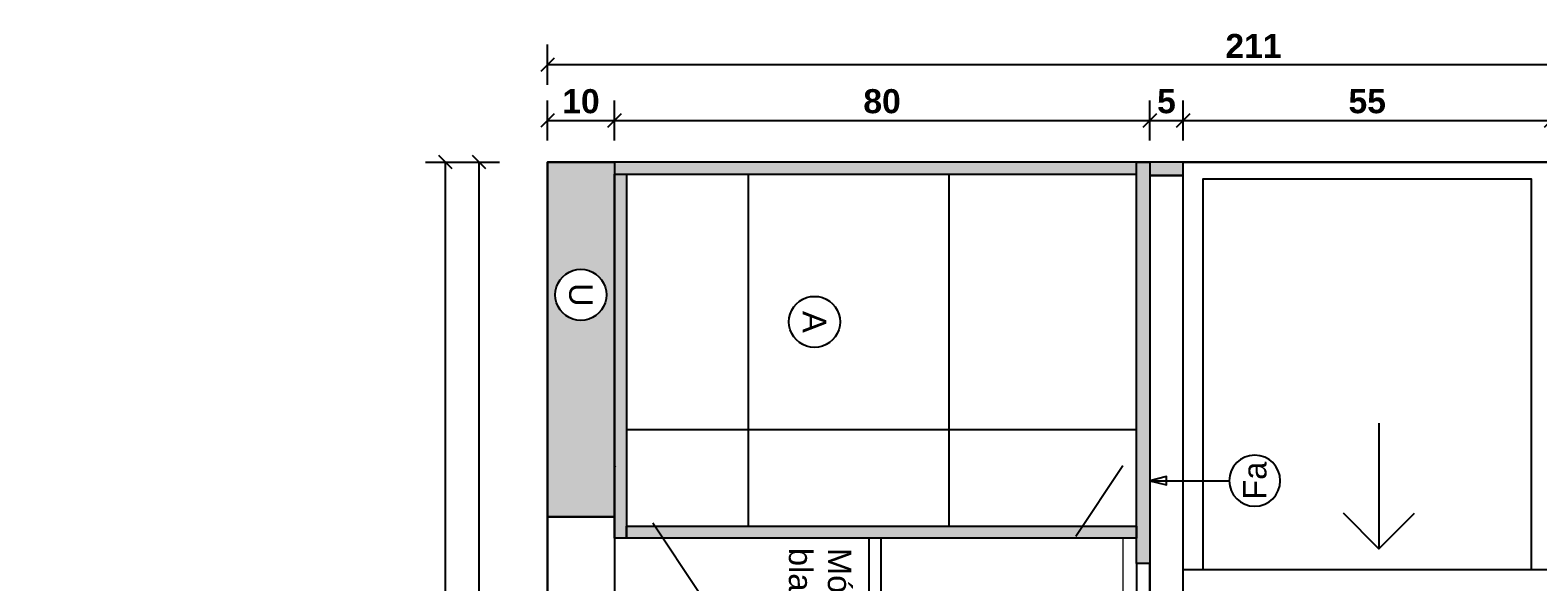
# Model space of a CAD drawing. Header units: millimetres. Extents: x -989 to -850, y -581 to -509.
# Tile 29 of 52: x -955.105 to -952.852, y -573.572 to -572.747. Entities that reach past the tile are written whole.
import ezdxf
from ezdxf.enums import TextEntityAlignment as Align

# ---------------------------------------------------------------- set-up
doc = ezdxf.new("R2010")
doc.units = ezdxf.units.MM
doc.header["$LTSCALE"] = 0.2
doc.set_wipeout_variables(frame=1)
doc.linetypes.add('HIDDEN2', pattern=[4.7625, 3.175, -1.5875])
for name, color, linetype in [('A PROYECCION 2', 2, 'Continuous'), ('A-ALBA-0', 253, 'Continuous'), ('A-ALBA-4', 6, 'Continuous'), ('A-ANNO-SIMB @ 20', 2, 'Continuous'), ('A-ANOT-COTA-PARC', 1, 'Continuous'), ('A-EQPM-FIJO', 1, 'Continuous'), ('TEXTOS', 2, 'Continuous'), ('TXT COTA', 3, 'Continuous')]:
    doc.layers.add(name, color=color, linetype=linetype)
doc.styles.add('arial', font='arial.ttf')
doc.styles.add('BIS-ANOT', font='swiss.ttf')
doc.styles.add('BIS-COTA', font='swissb.ttf')
doc.styles.add('E5-100', font='micross.ttf')
doc.dimstyles.new('BIS-COTA-PARC', dxfattribs={"dimscale": 0, "dimtxt": 0.0018, "dimasz": 0.001, "dimexe": 0.0015, "dimexo": 0, "dimgap": 0.0005, "dimtad": 1, "dimdec": 0, "dimlfac": 100, "dimzin": 9, "dimdsep": 46, "dimtxsty": 'BIS-COTA', "dimblk": 'OBLIQUE', "dimcen": 2.5, "dimclrd": 256, "dimclre": 251, "dimclrt": 2, "dimadec": 1, "dimazin": 2, "dimtfac": 1, "dimtdec": 0, "dimtix": 1, "dimtmove": 2, "dimatfit": 3, "dimldrblk": 'DOT', "dimfxl": 0.0015, "dimfxlon": 1, "dimtolj": 1, "dimtzin": 0, "dimarcsym": 0})

# ---------------------------------------------------------------- blocks, each defined once
blk = doc.blocks.new('_Oblique')
at = {"layer": 'TXT COTA', "color": 0, "lineweight": -2}
blk.add_line((-0.5, -0.5), (0.5, 0.5), dxfattribs=at)
blk = doc.blocks.new('*D627')
at = {"layer": 'A-ANOT-COTA-PARC', "color": 251, "lineweight": -2, "transparency": 16777216}
for p, q in [((-954.5142, -572.9447), (-954.4542, -572.9447)), ((-954.4542, -576.3447), (-954.5142, -576.3447))]:
    blk.add_line(p, q, dxfattribs=at)
at = {"layer": 'A-ANOT-COTA-PARC', "lineweight": -2, "transparency": 16777216}
blk.add_line((-954.4842, -576.3447), (-954.4842, -572.9447), dxfattribs=at)
at = {"layer": 'Defpoints', "color": 0, "transparency": 16777216}
for p in [(-955.105, -572.9447), (-954.4842, -572.9447), (-952.1202, -576.3447)]:
    blk.add_point(p, dxfattribs=at)
at = {"layer": 'A-ANOT-COTA-PARC', "lineweight": -2, "transparency": 16777216, "xscale": 0.02, "yscale": 0.02, "zscale": 0.02}
for p, rotation in [((-954.4842, -572.9447), 90), ((-954.4842, -576.3447), 270)]:
    blk.add_blockref('_Oblique', p, dxfattribs=dict(at, rotation=rotation))
at = {"layer": 'A-ANOT-COTA-PARC', "color": 2, "transparency": 16777216, "insert": (-954.5127, -574.6447), "char_height": 0.036, "attachment_point": 5, "rotation": 90, "style": 'BIS-COTA'}
blk.add_mtext('\\A1;340', dxfattribs=at)
blk = doc.blocks.new('_Dot')
at = {"color": 0, "linetype": 'ByBlock', "lineweight": -2}
blk.add_line((-0.5, 0), (-1, 0), dxfattribs=at)
at = {"color": 0, "linetype": 'ByBlock', "const_width": 0.5}
blk.add_lwpolyline([(-0.25, 0, 1), (0.25, 0, 1)], format="xyb", close=True, dxfattribs=at)
blk = doc.blocks.new('*U63')
blk.add_lwpolyline([(0, -0.00785), (-0.00031, -0.0066), (0.00031, -0.0066)], close=True)
blk.add_wipeout([(0, -0.00191), (0.0003, -0.00189), (0.00059, -0.00182), (0.00087, -0.0017), (0.00112, -0.00155), (0.00135, -0.00135), (0.00155, -0.00112), (0.0017, -0.00087), (0.00182, -0.00059), (0.00189, -0.0003), (0.00191, 0), (0.00189, 0.0003), (0.00182, 0.00059), (0.0017, 0.00087), (0.00155, 0.00112), (0.00135, 0.00135), (0.00112, 0.00155), (0.00087, 0.0017), (0.00059, 0.00182), (0.0003, 0.00189), (0, 0.00191), (-0.0003, 0.00189), (-0.00059, 0.00182), (-0.00087, 0.0017), (-0.00112, 0.00155), (-0.00135, 0.00135), (-0.00155, 0.00112), (-0.0017, 0.00087), (-0.00182, 0.00059), (-0.00189, 0.0003), (-0.00191, 0), (-0.00189, -0.0003), (-0.00182, -0.00059), (-0.0017, -0.00087), (-0.00155, -0.00112), (-0.00135, -0.00135), (-0.00112, -0.00155), (-0.00087, -0.0017), (-0.00059, -0.00182), (-0.0003, -0.00189)])
at = {"linetype": 'Continuous'}
blk.add_line((0, -0.00785), (0, -0.00191), dxfattribs=at)
blk.add_circle((0, 0), 0.00191)
at = {"color": 1, "linetype": 'Continuous', "style": 'E5-100'}
blk.add_attdef('LETRA', text='', height=0.00175, dxfattribs=at).set_placement((0, 0), align=Align.MIDDLE_CENTER)
blk = doc.blocks.new('A-ANNO-NOM-2')
blk.add_wipeout([(0, -0.00191), (0.0003, -0.00189), (0.00059, -0.00182), (0.00087, -0.0017), (0.00112, -0.00155), (0.00135, -0.00135), (0.00155, -0.00112), (0.0017, -0.00087), (0.00182, -0.00059), (0.00189, -0.0003), (0.00191, 0), (0.00189, 0.0003), (0.00182, 0.00059), (0.0017, 0.00087), (0.00155, 0.00112), (0.00135, 0.00135), (0.00112, 0.00155), (0.00087, 0.0017), (0.00059, 0.00182), (0.0003, 0.00189), (0, 0.00191), (-0.0003, 0.00189), (-0.00059, 0.00182), (-0.00087, 0.0017), (-0.00112, 0.00155), (-0.00135, 0.00135), (-0.00155, 0.00112), (-0.0017, 0.00087), (-0.00182, 0.00059), (-0.00189, 0.0003), (-0.00191, 0), (-0.00189, -0.0003), (-0.00182, -0.00059), (-0.0017, -0.00087), (-0.00155, -0.00112), (-0.00135, -0.00135), (-0.00112, -0.00155), (-0.00087, -0.0017), (-0.00059, -0.00182), (-0.0003, -0.00189)])
blk.add_lwpolyline([(0, -0.00191), (0.0003, -0.00189), (0.00059, -0.00182), (0.00087, -0.0017), (0.00112, -0.00155), (0.00135, -0.00135), (0.00155, -0.00112), (0.0017, -0.00087), (0.00182, -0.00059), (0.00189, -0.0003), (0.00191, 0), (0.00189, 0.0003), (0.00182, 0.00059), (0.0017, 0.00087), (0.00155, 0.00112), (0.00135, 0.00135), (0.00112, 0.00155), (0.00087, 0.0017), (0.00059, 0.00182), (0.0003, 0.00189), (0, 0.00191), (-0.0003, 0.00189), (-0.00059, 0.00182), (-0.00087, 0.0017), (-0.00112, 0.00155), (-0.00135, 0.00135), (-0.00155, 0.00112), (-0.0017, 0.00087), (-0.00182, 0.00059), (-0.00189, 0.0003), (-0.00191, 0), (-0.00189, -0.0003), (-0.00182, -0.00059), (-0.0017, -0.00087), (-0.00155, -0.00112), (-0.00135, -0.00135), (-0.00112, -0.00155), (-0.00087, -0.0017), (-0.00059, -0.00182), (-0.0003, -0.00189)], close=True)
at = {"color": 1, "linetype": 'Continuous', "style": 'E5-100'}
blk.add_attdef('LETRA', text='', height=0.00175, dxfattribs=at).set_placement((0, 0), align=Align.MIDDLE_CENTER)
blk = doc.blocks.new('*D552')
at = {"layer": 'A-ANOT-COTA-PARC', "color": 251, "lineweight": -2, "transparency": 16777216}
for p, q in [((-954.4638, -572.9447), (-954.4038, -572.9447)), ((-954.4038, -574.3447), (-954.4638, -574.3447))]:
    blk.add_line(p, q, dxfattribs=at)
at = {"layer": 'A-ANOT-COTA-PARC', "lineweight": -2, "transparency": 16777216}
blk.add_line((-954.4338, -574.3447), (-954.4338, -572.9447), dxfattribs=at)
at = {"layer": 'Defpoints', "color": 0, "transparency": 16777216}
for p in [(-955.0546, -572.9447), (-954.4338, -572.9447), (-953.8256, -574.3447)]:
    blk.add_point(p, dxfattribs=at)
at = {"layer": 'A-ANOT-COTA-PARC', "lineweight": -2, "transparency": 16777216, "xscale": 0.02, "yscale": 0.02, "zscale": 0.02}
for p, rotation in [((-954.4338, -572.9447), 90), ((-954.4338, -574.3447), 270)]:
    blk.add_blockref('_Oblique', p, dxfattribs=dict(at, rotation=rotation))
at = {"layer": 'A-ANOT-COTA-PARC', "color": 2, "transparency": 16777216, "insert": (-954.4623, -573.6447), "char_height": 0.036, "attachment_point": 5, "rotation": 90, "style": 'BIS-COTA'}
blk.add_mtext('\\A1;140', dxfattribs=at)
blk = doc.blocks.new('*D592')
at = {"layer": 'A-ANOT-COTA-PARC', "color": 251, "lineweight": -2, "transparency": 16777216}
for p, q in [((-954.3319, -572.9123), (-954.3319, -572.8523)), ((-954.2319, -572.9123), (-954.2319, -572.8523))]:
    blk.add_line(p, q, dxfattribs=at)
at = {"layer": 'A-ANOT-COTA-PARC', "lineweight": -2, "transparency": 16777216}
blk.add_line((-954.3319, -572.8823), (-954.2319, -572.8823), dxfattribs=at)
at = {"layer": 'Defpoints', "color": 0, "transparency": 16777216}
for p in [(-954.2319, -572.8823), (-954.3319, -572.9672, 0.0005), (-954.2319, -572.9672)]:
    blk.add_point(p, dxfattribs=at)
at = {"layer": 'A-ANOT-COTA-PARC', "lineweight": -2, "transparency": 16777216, "xscale": 0.02, "yscale": 0.02, "zscale": 0.02, "rotation": 180}
blk.add_blockref('_Oblique', (-954.3319, -572.8823), dxfattribs=at)
at = {"layer": 'A-ANOT-COTA-PARC', "lineweight": -2, "transparency": 16777216, "xscale": 0.02, "yscale": 0.02, "zscale": 0.02}
blk.add_blockref('_Oblique', (-954.2319, -572.8823), dxfattribs=at)
at = {"layer": 'A-ANOT-COTA-PARC', "color": 2, "transparency": 16777216, "insert": (-954.2819, -572.8538), "char_height": 0.036, "attachment_point": 5, "style": 'BIS-COTA'}
blk.add_mtext('\\A1;10', dxfattribs=at)
blk = doc.blocks.new('*D593')
at = {"layer": 'A-ANOT-COTA-PARC', "color": 251, "lineweight": -2, "transparency": 16777216}
for p, q in [((-954.2319, -572.9123), (-954.2319, -572.8523)), ((-953.4319, -572.9123), (-953.4319, -572.8523))]:
    blk.add_line(p, q, dxfattribs=at)
at = {"layer": 'A-ANOT-COTA-PARC', "lineweight": -2, "transparency": 16777216}
blk.add_line((-954.2319, -572.8823), (-953.4319, -572.8823), dxfattribs=at)
at = {"layer": 'Defpoints', "color": 0, "transparency": 16777216}
for p in [(-953.4319, -572.8823), (-954.2319, -572.9672), (-953.4319, -572.9672)]:
    blk.add_point(p, dxfattribs=at)
at = {"layer": 'A-ANOT-COTA-PARC', "lineweight": -2, "transparency": 16777216, "xscale": 0.02, "yscale": 0.02, "zscale": 0.02, "rotation": 180}
blk.add_blockref('_Oblique', (-954.2319, -572.8823), dxfattribs=at)
at = {"layer": 'A-ANOT-COTA-PARC', "lineweight": -2, "transparency": 16777216, "xscale": 0.02, "yscale": 0.02, "zscale": 0.02}
blk.add_blockref('_Oblique', (-953.4319, -572.8823), dxfattribs=at)
at = {"layer": 'A-ANOT-COTA-PARC', "color": 2, "transparency": 16777216, "insert": (-953.8319, -572.8538), "char_height": 0.036, "attachment_point": 5, "style": 'BIS-COTA'}
blk.add_mtext('\\A1;80', dxfattribs=at)
blk = doc.blocks.new('*D594')
at = {"layer": 'A-ANOT-COTA-PARC', "color": 251, "lineweight": -2, "transparency": 16777216}
for p, q in [((-953.4319, -572.9123), (-953.4319, -572.8523)), ((-953.3819, -572.9123), (-953.3819, -572.8523))]:
    blk.add_line(p, q, dxfattribs=at)
at = {"layer": 'A-ANOT-COTA-PARC', "lineweight": -2, "transparency": 16777216}
blk.add_line((-953.4319, -572.8823), (-953.3819, -572.8823), dxfattribs=at)
at = {"layer": 'Defpoints', "color": 0, "transparency": 16777216}
for p in [(-953.3819, -572.8823), (-953.4319, -572.9672), (-953.3819, -572.9672)]:
    blk.add_point(p, dxfattribs=at)
at = {"layer": 'A-ANOT-COTA-PARC', "lineweight": -2, "transparency": 16777216, "xscale": 0.02, "yscale": 0.02, "zscale": 0.02, "rotation": 180}
blk.add_blockref('_Oblique', (-953.4319, -572.8823), dxfattribs=at)
at = {"layer": 'A-ANOT-COTA-PARC', "lineweight": -2, "transparency": 16777216, "xscale": 0.02, "yscale": 0.02, "zscale": 0.02}
blk.add_blockref('_Oblique', (-953.3819, -572.8823), dxfattribs=at)
at = {"layer": 'A-ANOT-COTA-PARC', "color": 2, "transparency": 16777216, "insert": (-953.4069, -572.8538), "char_height": 0.036, "attachment_point": 5, "style": 'BIS-COTA'}
blk.add_mtext('\\A1;5', dxfattribs=at)
blk = doc.blocks.new('*D595')
at = {"layer": 'A-ANOT-COTA-PARC', "color": 251, "lineweight": -2, "transparency": 16777216}
for p, q in [((-953.3819, -572.9123), (-953.3819, -572.8523)), ((-952.8319, -572.9123), (-952.8319, -572.8523))]:
    blk.add_line(p, q, dxfattribs=at)
at = {"layer": 'A-ANOT-COTA-PARC', "lineweight": -2, "transparency": 16777216}
blk.add_line((-953.3819, -572.8823), (-952.8319, -572.8823), dxfattribs=at)
at = {"layer": 'Defpoints', "color": 0, "transparency": 16777216}
for p in [(-952.8319, -572.8823), (-953.3819, -572.9672), (-952.8319, -572.9672)]:
    blk.add_point(p, dxfattribs=at)
at = {"layer": 'A-ANOT-COTA-PARC', "lineweight": -2, "transparency": 16777216, "xscale": 0.02, "yscale": 0.02, "zscale": 0.02, "rotation": 180}
blk.add_blockref('_Oblique', (-953.3819, -572.8823), dxfattribs=at)
at = {"layer": 'A-ANOT-COTA-PARC', "lineweight": -2, "transparency": 16777216, "xscale": 0.02, "yscale": 0.02, "zscale": 0.02}
blk.add_blockref('_Oblique', (-952.8319, -572.8823), dxfattribs=at)
at = {"layer": 'A-ANOT-COTA-PARC', "color": 2, "transparency": 16777216, "insert": (-953.1069, -572.8538), "char_height": 0.036, "attachment_point": 5, "style": 'BIS-COTA'}
blk.add_mtext('\\A1;55', dxfattribs=at)
blk = doc.blocks.new('*D597')
at = {"layer": 'A-ANOT-COTA-PARC', "color": 251, "lineweight": -2, "transparency": 16777216}
for p, q in [((-954.3319, -572.829), (-954.3319, -572.769)), ((-952.2218, -572.829), (-952.2218, -572.769))]:
    blk.add_line(p, q, dxfattribs=at)
at = {"layer": 'A-ANOT-COTA-PARC', "lineweight": -2, "transparency": 16777216}
blk.add_line((-952.2218, -572.799), (-954.3319, -572.799), dxfattribs=at)
at = {"layer": 'Defpoints', "color": 0, "transparency": 16777216}
for p in [(-954.3319, -572.799), (-954.3319, -572.9672), (-952.2218, -572.9672)]:
    blk.add_point(p, dxfattribs=at)
at = {"layer": 'A-ANOT-COTA-PARC', "lineweight": -2, "transparency": 16777216, "xscale": 0.02, "yscale": 0.02, "zscale": 0.02, "rotation": 180}
blk.add_blockref('_Oblique', (-954.3319, -572.799), dxfattribs=at)
at = {"layer": 'A-ANOT-COTA-PARC', "lineweight": -2, "transparency": 16777216, "xscale": 0.02, "yscale": 0.02, "zscale": 0.02}
blk.add_blockref('_Oblique', (-952.2218, -572.799), dxfattribs=at)
at = {"layer": 'A-ANOT-COTA-PARC', "color": 2, "transparency": 16777216, "insert": (-953.2769, -572.771), "char_height": 0.036, "attachment_point": 5, "style": 'BIS-COTA'}
blk.add_mtext('\\A1;211', dxfattribs=at)

msp = doc.modelspace()

# ---------------------------------------------------------------- hatches: boundary and pattern name
h = msp.add_hatch(color=251)
h.dxf.hatch_style = 1
h.paths.add_polyline_path([(-954.2319, -572.9627), (-954.2319, -572.9447), (-954.3319, -572.9447), (-954.3319, -573.4747), (-954.2319, -573.4747)])
h = msp.add_hatch(color=252)
h.dxf.hatch_style = 1
h.paths.add_polyline_path([(-953.4519, -572.9627), (-953.4519, -572.9447), (-954.2319, -572.9447), (-954.2319, -572.9627)])
h = msp.add_hatch(color=252)
h.dxf.hatch_style = 1
h.paths.add_polyline_path([(-953.4519, -573.5447), (-953.4519, -572.9447), (-953.4319, -572.9447), (-953.4319, -573.5447)])
h = msp.add_hatch(color=252)
h.dxf.hatch_style = 1
h.paths.add_polyline_path([(-953.4319, -572.9447), (-953.4319, -572.9647), (-953.3819, -572.9647), (-953.3819, -572.9447)])
h = msp.add_hatch(color=252)
h.dxf.hatch_style = 1
h.paths.add_polyline_path([(-954.2319, -573.5067), (-954.2319, -572.9627), (-954.2139, -572.9627), (-954.2139, -573.5067)])
h = msp.add_hatch(color=252)
h.dxf.hatch_style = 1
h.paths.add_polyline_path([(-954.2139, -573.4887), (-953.4519, -573.4887), (-953.4519, -573.5067), (-954.2139, -573.5067)])
at = {"layer": 'A-ALBA-0'}
h = msp.add_hatch(dxfattribs=at)
h.set_pattern_fill('_USER', color=256, scale=0.3, angle=450, pattern_type=0)
h.set_pattern_definition([(90, (-954.33188, -576.3447), (-0.3, 7e-14), [])])
h.paths.add_polyline_path([(-953.4519, -575.8007), (-954.2139, -575.8007), (-954.2139, -576.3267), (-953.4519, -576.3267)])
h.paths.add_polyline_path([(-954.2139, -573.4887), (-953.4519, -573.4887), (-953.4519, -572.9627), (-954.2139, -572.9627)])
h = msp.add_hatch(dxfattribs=at)
h.set_pattern_fill('_USER', color=256, scale=0.6, angle=180, pattern_type=0)
h.set_pattern_definition([(180, (-954.3319, -576.3447), (-1e-13, -0.6), [])])
h.paths.add_polyline_path([(-954.2139, -573.4887), (-953.4519, -573.4887), (-953.4519, -572.9627), (-954.2139, -572.9627)])
h.paths.add_polyline_path([(-953.4519, -575.8007), (-954.2139, -575.8007), (-954.2139, -576.3267), (-953.4519, -576.3267)])

# ---------------------------------------------------------------- linework, layer by layer
at = {"layer": 'A PROYECCION 2', "linetype": 'Continuous', "lineweight": 13}
for p, q in [((-954.2319, -573.5051, -0.0005), (-954.2319, -575.7827, -0.0005)), ((-954.2319, -573.5067, -0.0005), (-953.4719, -573.5067, -0.0005))]:
    msp.add_line(p, q, dxfattribs=at)
at = {"layer": 'A PROYECCION 2', "linetype": 'Continuous', "lineweight": 13, "elevation": -0.0005}
for points in [[(-953.4719, -573.5067), (-953.4719, -575.7827)], [(-953.4519, -573.5067), (-953.4519, -575.7827)]]:
    msp.add_lwpolyline(points, dxfattribs=at)
at = {"layer": 'A-ALBA-0', "linetype": 'HIDDEN2', "ltscale": 0.2}
for p, q in [((-953.8519, -573.5067, -0.0005), (-953.8519, -574.0757, -0.0005)), ((-953.8339, -573.5067, -0.0005), (-953.8339, -574.0757, -0.0005))]:
    msp.add_line(p, q, dxfattribs=at)
at = {"layer": 'A-ALBA-0'}
msp.add_line((-952.8319, -573.5542), (-953.3819, -573.5542), dxfattribs=at)
for points in [[(-953.0894, -573.3351), (-953.0894, -573.5226), (-953.0364, -573.4696)], [(-953.0894, -573.5226), (-953.1425, -573.4696)]]:
    msp.add_lwpolyline(points, dxfattribs=at)
at = {"layer": 'A-ALBA-0', "linetype": 'HIDDEN2', "ltscale": 0.2}
msp.add_lwpolyline([(-953.4719, -573.3987), (-953.8519, -573.9677), (-954.2319, -573.3987)], dxfattribs=at)
at = {"layer": 'A-ALBA-4'}
for points, elevation in [([(-953.4519, -572.9627), (-953.4519, -572.9447), (-954.2319, -572.9447), (-954.2319, -572.9627)], -0.0005), ([(-953.4319, -572.9447), (-953.4319, -572.9647), (-953.3819, -572.9647), (-953.3819, -572.9447)], -0.0005), ([(-954.2319, -573.5067), (-954.2319, -572.9627), (-954.2139, -572.9627), (-954.2139, -573.5067)], -0.0005), ([(-954.2319, -575.8147), (-954.3319, -575.8147), (-954.3319, -573.4747), (-954.2319, -573.4747)], 0.0005), ([(-954.2139, -573.4887), (-953.4519, -573.4887), (-953.4519, -573.5067), (-954.2139, -573.5067)], -0.0005)]:
    msp.add_lwpolyline(points, close=True, dxfattribs=dict(at, elevation=elevation))
at = {"layer": 'A-EQPM-FIJO', "elevation": 0.0005}
msp.add_lwpolyline([(-953.4519, -575.7447), (-953.4319, -575.7447), (-953.4319, -573.5447), (-953.4519, -573.5447)], close=True, dxfattribs=at)

# ---------------------------------------------------------------- texts
at = {"layer": 'TEXTOS', "insert": (-953.9716, -573.5213), "char_height": 0.035, "attachment_point": 7, "rotation": 270, "style": 'arial'}
msp.add_mtext_dynamic_manual_height_columns('\\A1;Módulo melamínico blanco', width=0.502726, gutter_width=12.5, heights=[0], dxfattribs=at)

# ---------------------------------------------------------------- dimensions: what is measured, and where the dimension line sits
at = {"layer": 'A-ANOT-COTA-PARC'}
for base, p1, p2, picture, middle in [((-954.3319, -572.799, -0.0005), (-952.2218, -572.9672, -0.0005), (-954.3319, -572.9672, -0.0005), '*D597', (-953.2769, -572.771, -0.0005)), ((-954.2319, -572.8823, -0.0005), (-954.3319, -572.9672), (-954.2319, -572.9672, -0.0005), '*D592', (-954.2819, -572.8538, -0.0005)), ((-953.4319, -572.8823, -0.0005), (-954.2319, -572.9672, -0.0005), (-953.4319, -572.9672, -0.0005), '*D593', (-953.8319, -572.8538, -0.0005)), ((-953.3819, -572.8823, -0.0005), (-953.4319, -572.9672, -0.0005), (-953.3819, -572.9672, -0.0005), '*D594', (-953.4069, -572.8538, -0.0005)), ((-952.8319, -572.8823, -0.0005), (-953.3819, -572.9672, -0.0005), (-952.8319, -572.9672, -0.0005), '*D595', (-953.1069, -572.8538, -0.0005))]:
    dim = msp.add_linear_dim(base=base, p1=p1, p2=p2, dimstyle='BIS-COTA-PARC', override={"dimscale": 0, "dimtix": 1, "dimtofl": 1, "dimtmove": 2, "dimatfit": 3}, dxfattribs=at)
    dim.commit()
    dim.dimension.update_dxf_attribs({"geometry": picture, "text_midpoint": middle})
dim = msp.add_linear_dim(base=(-954.4842, -572.9447, 0.0005), p1=(-952.1202, -576.3447, 0.0005), p2=(-955.105, -572.9447, 0.0005), angle=90, dimstyle='BIS-COTA-PARC', override={"dimscale": 0, "dimtix": 1, "dimtofl": 1, "dimtmove": 2, "dimatfit": 3}, dxfattribs=at)
dim.commit()
dim.dimension.update_dxf_attribs({"geometry": '*D627', "text_midpoint": (-954.5127, -574.6447, 0.0005)})

# ---------------------------------------------------------------- next in the draw order: block references
at = {"layer": 'A-ANNO-SIMB @ 20', "linetype": 'Continuous'}
ref = msp.add_blockref('A-ANNO-NOM-2', (-954.282, -573.143, 0.0005), dxfattribs=dict(at, xscale=-20, yscale=20, zscale=20, rotation=269.9999999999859))
ref.add_attrib('LETRA', 'U', dxfattribs={"layer": '0', "color": 1, "linetype": 'Continuous', "height": 0.035, "rotation": 270, "style": 'BIS-ANOT', "text_generation_flag": 2}).set_placement((-954.282, -573.143, 0.0005), align=Align.MIDDLE_CENTER)
ref = msp.add_blockref('*U63', (-953.2749, -573.4209, 0.0005), dxfattribs=dict(at, xscale=-20, yscale=20, zscale=20, rotation=269.9999999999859))
ref.add_attrib('LETRA', 'Fa', dxfattribs={"layer": '0', "color": 1, "linetype": 'Continuous', "height": 0.035, "rotation": 90, "style": 'E5-100'}).set_placement((-953.2749, -573.4209, 0.0005), align=Align.MIDDLE_CENTER)

# ---------------------------------------------------------------- next in the draw order: linework, layer by layer
at = {"layer": 'A-ALBA-0'}
for points in [[(-953.3819, -572.9447), (-952.8319, -572.9447), (-952.8319, -574.2137), (-953.3819, -574.2137)], [(-953.3519, -573.5542), (-953.3519, -572.9695), (-952.8619, -572.9695), (-952.8619, -573.5542)]]:
    msp.add_lwpolyline(points, close=True, dxfattribs=at)
at = {"layer": 'A-ALBA-4'}
for points in [[(-951.6919, -572.9447), (-954.3319, -572.9447), (-954.3319, -576.3447), (-951.9719, -576.3447)], [(-954.3319, -573.4747), (-954.3319, -572.9447), (-954.2319, -572.9447), (-954.2319, -573.4747)]]:
    msp.add_lwpolyline(points, close=True, dxfattribs=at)
at = {"layer": 'A-ALBA-4', "elevation": -0.0005}
msp.add_lwpolyline([(-953.4519, -573.5447), (-953.4519, -572.9447), (-953.4319, -572.9447), (-953.4319, -573.5447)], close=True, dxfattribs=at)
at = {"layer": 'A-EQPM-FIJO', "elevation": 0.0005}
msp.add_lwpolyline([(-953.4319, -576.3247), (-953.3819, -576.3247), (-953.3819, -572.9647), (-953.4319, -572.9647)], close=True, dxfattribs=at)

# ---------------------------------------------------------------- next in the draw order: dimensions: what is measured, and where the dimension line sits
at = {"layer": 'A-ANOT-COTA-PARC'}
dim = msp.add_linear_dim(base=(-954.4338, -572.9447, 0.0005), p1=(-953.8256, -574.3447, 0.0005), p2=(-955.0546, -572.9447, 0.0005), angle=90, dimstyle='BIS-COTA-PARC', override={"dimscale": 0, "dimtix": 1, "dimtofl": 1, "dimtmove": 2, "dimatfit": 3}, dxfattribs=at)
dim.commit()
dim.dimension.update_dxf_attribs({"geometry": '*D552', "text_midpoint": (-954.4623, -573.6447, 0.0005)})

# ---------------------------------------------------------------- next in the draw order: block references
at = {"layer": 'A-ANNO-SIMB @ 20', "linetype": 'Continuous'}
ref = msp.add_blockref('A-ANNO-NOM-2', (-954.282, -573.143), dxfattribs=dict(at, xscale=-20, yscale=20, zscale=20, rotation=269.9999999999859))
ref.add_attrib('LETRA', 'U', dxfattribs={"layer": '0', "color": 1, "linetype": 'Continuous', "height": 0.035, "rotation": 270, "style": 'BIS-ANOT'}).set_placement((-954.282, -573.143), align=Align.MIDDLE_CENTER)
ref = msp.add_blockref('A-ANNO-NOM-2', (-953.9329, -573.1835), dxfattribs=dict(at, xscale=-20, yscale=20, zscale=20, rotation=269.9999999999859))
ref.add_attrib('LETRA', 'A', dxfattribs={"layer": '0', "color": 1, "linetype": 'Continuous', "height": 0.035, "rotation": 270, "style": 'BIS-ANOT'}).set_placement((-953.9329, -573.1835), align=Align.MIDDLE_CENTER)

doc.saveas('drawing.dxf')
